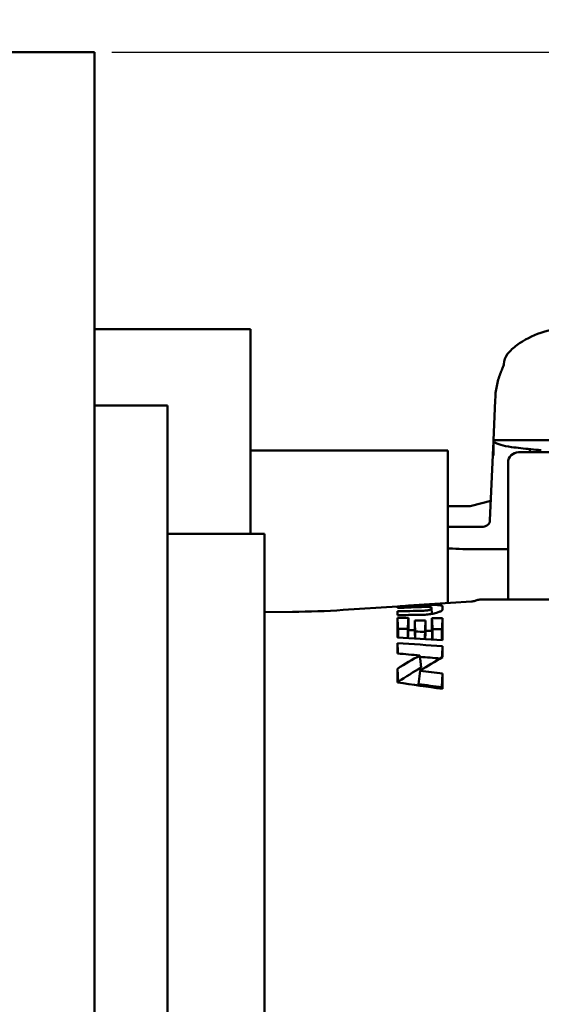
# Model space of a CAD drawing. Header units: millimetres. Extents: x 0 to 2239, y -60 to 841.
# Tile 65 of 151: x 790 to 805, y 653 to 681. Entities that reach past the tile are written whole.
import ezdxf

# ---------------------------------------------------------------- set-up
doc = ezdxf.new("R2010")
doc.units = ezdxf.units.MM
doc.layers.add('Bemaßung (ISO)', color=7, linetype='Continuous', lineweight=25)
doc.layers.add('Sichtbar (ISO)', color=7, linetype='Continuous', lineweight=50)
doc.styles.add('Notiztext (DIN)', font='isocpeur.ttf')
doc.dimstyles.new('Standard (DIN)', dxfattribs={"dimtxt": 3.5, "dimasz": 2.5, "dimexe": 2, "dimexo": 0.5, "dimgap": 0.5, "dimtad": 1, "dimrnd": 1e-08, "dimtxsty": 'Notiztext (DIN)', "dimcen": 0.09, "dimdle": 10, "dimclrd": 256, "dimclre": 256, "dimclrt": 256, "dimadec": 0, "dimazin": 0, "dimtfac": 1, "dimtmove": 0, "dimatfit": 3, "dimfxl": 1, "dimtolj": 1, "dimtzin": 0, "dimlwd": -1, "dimlwe": -1, "dimarcsym": 0})

# ---------------------------------------------------------------- blocks, each defined once
blk = doc.blocks.new('*D25')
at = {"layer": 'Bemaßung (ISO)', "transparency": 16777216}
for p, q in [((763.885, 780.063), (908.385, 780.063)), ((906.385, 777.563), (906.385, 282.563)), ((763.885, 280.063), (908.385, 280.063))]:
    blk.add_line(p, q, dxfattribs=at)
for points in [[(905.968, 777.563), (906.802, 777.563), (906.385, 780.063)], [(905.968, 282.563), (906.802, 282.563), (906.385, 280.063)]]:
    blk.add_solid(points, dxfattribs=at)
at = {"layer": 'Defpoints', "color": 0, "transparency": 16777216}
for p in [(763.385, 780.063), (763.385, 280.063), (906.385, 280.063)]:
    blk.add_point(p, dxfattribs=at)
at = {"layer": 'Bemaßung (ISO)', "transparency": 16777216, "insert": (902.385, 526.738), "char_height": 3.5, "attachment_point": 1, "rotation": 90, "style": 'Notiztext (DIN)'}
blk.add_mtext('\\A1;500', dxfattribs=at)
blk = doc.blocks.new('*D26')
at = {"layer": 'Bemaßung (ISO)', "transparency": 16777216}
for p, q in [((792.985, 680.063), (895.485, 680.063)), ((893.485, 677.563), (893.485, 382.563)), ((792.985, 380.063), (895.485, 380.063))]:
    blk.add_line(p, q, dxfattribs=at)
for points in [[(893.068, 677.563), (893.902, 677.563), (893.485, 680.063)], [(893.068, 382.563), (893.902, 382.563), (893.485, 380.063)]]:
    blk.add_solid(points, dxfattribs=at)
at = {"layer": 'Defpoints', "color": 0, "transparency": 16777216}
for p in [(792.485, 680.063), (792.485, 380.063), (893.485, 380.063)]:
    blk.add_point(p, dxfattribs=at)
at = {"layer": 'Bemaßung (ISO)', "transparency": 16777216, "insert": (889.485, 526.738), "char_height": 3.5, "attachment_point": 1, "rotation": 90, "style": 'Notiztext (DIN)'}
blk.add_mtext('\\A1;300', dxfattribs=at)
blk = doc.blocks.new('*D27')
at = {"layer": 'Bemaßung (ISO)', "transparency": 16777216}
for p, q in [((763.885, 780.063), (895.485, 780.063)), ((893.485, 682.563), (893.485, 777.563)), ((792.985, 680.063), (895.485, 680.063))]:
    blk.add_line(p, q, dxfattribs=at)
for points in [[(893.068, 777.563), (893.902, 777.563), (893.485, 780.063)], [(893.068, 682.563), (893.902, 682.563), (893.485, 680.063)]]:
    blk.add_solid(points, dxfattribs=at)
at = {"layer": 'Defpoints', "color": 0, "transparency": 16777216}
for p in [(763.385, 780.063), (893.485, 780.063), (792.485, 680.063)]:
    blk.add_point(p, dxfattribs=at)
at = {"layer": 'Bemaßung (ISO)', "transparency": 16777216, "insert": (889.485, 727.088), "char_height": 3.5, "attachment_point": 1, "rotation": 90, "style": 'Notiztext (DIN)'}
blk.add_mtext('\\A1;100', dxfattribs=at)

msp = doc.modelspace()

# ---------------------------------------------------------------- linework, layer by layer
at = {"layer": 'Sichtbar (ISO)'}
for p, q in [((761.135, 680.0629), (792.485, 680.0629)), ((792.485, 680.0629), (792.485, 380.0629)), ((796.985, 672.0629), (792.485, 672.0629)), ((796.985, 672.0629), (796.985, 666.5629)), ((804.2962, 671.0469), (804.2949, 671.0174)), ((804.2962, 671.0469), (804.2965, 671.0543)), ((804.3038, 671.0387), (804.3038, 671.0388)), ((804.0508, 670.0113), (804.0007, 668.8629)), ((804.0508, 670.0113), (804.0558, 670.1249)), ((792.485, 669.8629), (794.585, 669.8629)), ((794.585, 669.8629), (794.585, 666.3629)), ((803.9986, 668.8148), (803.9911, 668.6438)), ((803.9996, 668.8148), (803.9996, 668.8148)), ((804.0007, 668.6807), (804.0007, 668.8147)), ((804.523, 668.8629), (806.4143, 668.8629)), ((802.685, 668.5629), (796.985, 668.5629)), ((802.685, 668.5629), (802.685, 664.161)), ((803.8998, 666.5533), (803.9911, 668.6438)), ((805.6243, 668.5129), (804.7243, 668.5129)), ((805.0467, 668.5129), (805.0477, 668.5235)), ((804.4243, 666.7765), (804.4243, 668.2129)), ((803.9243, 667.1137), (803.3624, 666.9631)), ((802.685, 666.9529), (803.2848, 666.9529)), ((804.4243, 666.7765), (804.4243, 665.8054)), ((796.985, 666.5629), (796.985, 666.1629)), ((794.585, 666.3629), (794.585, 642.3629)), ((803.0984, 666.3629), (802.685, 666.3629)), ((803.1505, 666.3629), (803.0984, 666.3629)), ((803.7001, 666.3629), (803.1505, 666.3629)), ((794.585, 666.1629), (797.385, 666.1629)), ((797.385, 666.1629), (797.385, 642.5629)), ((803.1512, 665.7195), (804.3427, 665.7195)), ((804.4243, 665.8054), (804.4243, 664.2629)), ((804.4841, 664.2629), (803.6326, 664.2629)), ((804.4841, 664.2629), (804.6442, 664.2629)), ((805.6393, 664.2629), (804.6442, 664.2629)), ((799.6565, 663.961), (801.2289, 664.0648)), ((801.2289, 664.0648), (801.2289, 664.0644)), ((801.2289, 664.018), (801.2289, 664.0562)), ((801.5428, 664.0841), (801.5429, 664.0855)), ((801.5429, 664.0855), (803.3664, 664.206)), ((802.2242, 663.848), (802.2149, 664.0265)), ((802.5288, 663.9709), (802.5289, 663.973)), ((802.5289, 664.0692), (802.5289, 663.973)), ((797.385, 663.9012), (798.1997, 663.9074)), ((801.2289, 663.8142), (801.2289, 663.9237)), ((801.2289, 662.7037), (801.2289, 663.003)), ((801.8748, 662.6487), (801.9159, 662.3011)), ((801.2483, 661.8876), (801.2289, 662.2658)), ((801.883, 662.2055), (801.8392, 661.8176)), ((802.5087, 661.7313), (802.5289, 662.1287))]:
    msp.add_line(p, q, dxfattribs=at)
for centre, radius, start, end in [((806.1635, 669.5939), 2.5, 90.80004, 126.46634), ((804.7961, 671.0325), 0.5, 140.63028, 177.50022), ((805.5691, 670.3982), 1.5, 126.4665, 140.63016), ((804.7243, 668.2129), 0.3, 90, 179.99807), ((803.2848, 667.2529), 0.3, 269.99647, 284.99772), ((803.3334, 664.7049), 0.5, 279.31664, 291.96028), ((803.6326, 663.9629), 0.3, 90.00496, 111.96028), ((798.0092, 688.9066), 25, 270.4367, 273.7782)]:
    msp.add_arc(centre, radius, start, end, dxfattribs=at)
for centre, major_axis, ratio, start_param, end_param in [((805.4461, 668.4886), (-0.3985, 0.0349), 0.9906682, 6.2823735, 6.2831859), ((803.1479, 665.7578), (0.1993, -0.0007), 0.1923573, 4.5494673, 4.729452), ((806.7708, 516.951), (28.4713, 144.733), 0.9637865, 0.23455, 0.2402783), ((654.932, -59.9898), (-97.8576, 2782.046), 0.0638266, 4.973417, 4.9734312), ((808.8642, 513.5118), (-29.9166, 147.8258), 0.964909, 6.1234169, 6.1288579), ((802.1076, 654.493), (36.3434, 0.5672), 0.2598571, 1.5710629, 1.5909214), ((802.7335, 654.3563), (-0.5123, 9.774), 0.0082914, 0.1454348, 0.1683581), ((661.2396, -0.8055), (-93.527, 2644.8497), 0.0637496, 4.964145, 4.9641878), ((804.0991, 654.2306), (-36.9947, 0.5743), 0.2586498, 4.776715, 4.7940663), ((798.7879, 654.6348), (35.4013, 0.5375), 0.2565758, 1.4890012, 1.4978949), ((677.2724, 91.5215), (-82.6432, 2331.1519), 0.0637124, 4.9579868, 4.9581268), ((1013.2204, 1749.2126), (-248.9639, -3979.0173), 0.0374324, 4.9910339, 4.9911168), ((797.6961, 654.2452), (36.0041, 0.5887), 0.2613058, 1.4455551, 1.4543359), ((678.4665, 102.2552), (-82.0987, 2313.0725), 0.063695, 4.9551414, 4.9552846), ((1009.6665, 1732.6242), (-243.6246, -3894.4986), 0.0374642, 4.9927831, 4.9928691), ((798.715, 654.3869), (35.9386, 0.5685), 0.2595938, 1.460368, 1.4688711), ((679.3724, 101.6007), (-81.8556, 2307.121), 0.0637007, 4.9561107, 4.9562536), ((1006.7071, 1713.3362), (-239.7841, -3832.8403), 0.0374537, 4.9921226, 4.9922094), ((798.4508, 654.4863), (34.4843, 0.5351), 0.2585767, 1.4774764, 1.4856626), ((798.4589, 654.4865), (34.5363, 0.535), 0.2581784, 1.4491594, 1.4570575), ((796.3666, 654.2388), (-34.6612, 0.5461), 0.2620129, 4.5377821, 4.5757736), ((797.5078, 654.4857), (34.3256, 0.5313), 0.2579816, 1.4348448, 1.4430947), ((791.3391, 654.4855), (34.2925, 0.5239), 0.2550416, 1.2345105, 1.2743511), ((699.3548, 227.6858), (-67.5885, 1893.2861), 0.0636085, 4.941957, 4.9421201), ((966.0606, 1523.618), (-189.5033, -3032.5023), 0.0376214, 5.0025212, 5.0026323), ((802.5305, 654.3628), (0.0014, -9.7878), 0.000081, 3.6496055, 3.7120052), ((791.9542, 542.7259), (0.8028, 120.3545), 0.9659608, 6.2046563, 6.210231), ((791.0349, 654.4812), (33.0769, 0.5053), 0.2550416, 1.2141387, 1.2328595), ((790.6608, 558.3528), (0.3762, 104.497), 0.9659532, 6.1690644, 6.1755055), ((788.0925, 654.2479), (-32.0948, 0.5163), 0.2667595, 4.2501381, 4.2949978), ((790.6132, 566.515), (1.6753, 95.9811), 0.9659283, 6.1726119, 6.1798893)]:
    msp.add_ellipse(centre, major_axis=major_axis, ratio=ratio, start_param=start_param, end_param=end_param, dxfattribs=at)
for points, knots in [([(804.0637, 670.2307), (804.0773, 670.3588), (804.1053, 670.489), (804.1585, 670.6686), (804.1775, 670.7248), (804.2153, 670.8272), (804.2343, 670.8745), (804.2663, 670.9509), (804.28, 670.9825), (804.2967, 671.0216), (804.3018, 671.0337), (804.3064, 671.0453), (804.3075, 671.0481), (804.3083, 671.0502), (804.3084, 671.0505), (804.3084, 671.0505)], [0, 0, 0, 0, 0.038866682, 0.038866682, 0.057093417, 0.057093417, 0.073661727, 0.073661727, 0.08624883, 0.08624883, 0.092971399, 0.092971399, 0.096189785, 0.096189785, 0.097811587, 0.097811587, 0.097811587, 0.097811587]), ([(804.0637, 670.2307), (804.0773, 670.3588), (804.1053, 670.489), (804.1585, 670.6685), (804.1774, 670.7247), (804.2153, 670.8272), (804.2343, 670.8745), (804.2663, 670.9508), (804.28, 670.9823), (804.2923, 671.0112), (804.2936, 671.0144), (804.2949, 671.0174)], [0.000006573, 0.000006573, 0.000006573, 0.000006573, 0.038870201, 0.038870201, 0.057094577, 0.057094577, 0.073664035, 0.073664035, 0.086232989, 0.086232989, 0.087857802, 0.087857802, 0.087857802, 0.087857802]), ([(804.0007, 668.8629), (804.0004, 668.8576), (804.0001, 668.8469), (803.9988, 668.8309), (803.9998, 668.8201), (803.9996, 668.8148)], [0, 0, 0, 0, 0.33333333, 0.66666667, 0.99983782, 0.99983782, 0.99983782, 0.99983782]), ([(804.0303, 668.8049), (804.0283, 668.8066), (804.0264, 668.8078), (804.0228, 668.8092), (804.0211, 668.8094), (804.0174, 668.8085), (804.0155, 668.8072), (804.0113, 668.8016), (804.0092, 668.7965), (804.0035, 668.7736), (804.0016, 668.7482), (804.0004, 668.6857), (804.0007, 668.6512), (804.0017, 668.582), (804.0022, 668.549), (804.003, 668.4826), (804.0032, 668.4495), (804.0033, 668.4162)], [0.000001, 0.000001, 0.000001, 0.000001, 0.003579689, 0.003579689, 0.007168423, 0.007168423, 0.011837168, 0.011837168, 0.01858281, 0.01858281, 0.034160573, 0.034160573, 0.047609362, 0.047609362, 0.058298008, 0.058298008, 0.068287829, 0.068287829, 0.068287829, 0.068287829]), ([(804.523, 668.8629), (804.482, 668.8629), (804.4435, 668.8629), (804.3698, 668.8629), (804.3351, 668.8629), (804.2366, 668.8629), (804.1815, 668.8629), (804.0908, 668.8629), (804.0566, 668.863), (804.0284, 668.8629), (804.0235, 668.8629), (804.013, 668.8629), (804.0083, 668.8629), (804.0022, 668.8629), (804.0007, 668.8629), (804.0007, 668.8629)], [-0.14645563, -0.14645563, -0.14645563, -0.14645563, -0.12926157, -0.12926157, -0.11161662, -0.11161662, -0.07535251, -0.07535251, -0.03750798, -0.03750798, -0.02806113, -0.02806113, -0.01397254, -0.01397254, -0.000001, -0.000001, -0.000001, -0.000001]), ([(804.0303, 668.8049), (804.0633, 668.7764), (804.1244, 668.7486), (804.2951, 668.7008), (804.3979, 668.6805), (804.523, 668.6635)], [-0.1124229, -0.1124229, -0.1124229, -0.1124229, -0.05280839, -0.05280839, -0.000001, -0.000001, -0.000001, -0.000001]), ([(804.523, 668.6635), (804.6097, 668.6518), (804.6996, 668.6407), (804.7925, 668.6302), (804.8854, 668.6198), (804.9812, 668.61), (805.0797, 668.6009), (805.1782, 668.5918), (805.2793, 668.5834), (805.3829, 668.5756)], [0, 0, 0, 0, 0.3333333, 0.3333333, 0.3333333, 0.6666667, 0.6666667, 0.6666667, 1, 1, 1, 1]), ([(803.8998, 666.5534), (803.8981, 666.5267), (803.8864, 666.4779), (803.8417, 666.4149), (803.7767, 666.3729), (803.727, 666.3634), (803.7001, 666.3629)], [0.00239087, 0.00239087, 0.00239087, 0.00239087, 0.25, 0.5, 0.75, 1, 1, 1, 1]), ([(802.685, 665.7348), (802.6947, 665.7345), (802.7044, 665.7342), (802.8478, 665.7293), (802.9817, 665.7247), (803.1155, 665.7201)], [-0.043648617, -0.043648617, -0.043648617, -0.043648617, -0.040700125, -0.040700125, -0.000000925, -0.000000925, -0.000000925, -0.000000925]), ([(804.4243, 665.722), (804.4196, 665.7217), (804.415, 665.7214), (804.3991, 665.7206), (804.3877, 665.7202), (804.3652, 665.7196), (804.3539, 665.7195), (804.3427, 665.7195)], [0.01283041, 0.01283041, 0.01283041, 0.01283041, 0.0140350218, 0.0140350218, 0.0168972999, 0.0168972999, 0.0196861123, 0.0196861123, 0.0196861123, 0.0196861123]), ([(801.2289, 664.0644), (801.2289, 664.0647), (801.2289, 664.0648), (801.2289, 664.0648), (801.2289, 664.0648), (801.2289, 664.0648)], [4.3932709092, 4.3932709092, 4.3932709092, 4.3932709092, 4.4016326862, 4.4016326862, 4.4018485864, 4.4018485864, 4.4018485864, 4.4018485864]), ([(801.5429, 664.0855), (801.5429, 664.0855), (801.5429, 664.0855), (801.5429, 664.0855), (801.5429, 664.085), (801.5429, 664.0841)], [1.461584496, 1.461584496, 1.461584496, 1.461584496, 1.461589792, 1.461589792, 1.478352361, 1.478352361, 1.478352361, 1.478352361]), ([(801.8693, 663.8164), (801.9197, 663.8164), (801.9724, 663.8185), (802.0251, 663.8226), (802.0778, 663.8267), (802.1304, 663.8328), (802.1805, 663.8406), (802.2306, 663.8485), (802.2781, 663.858), (802.3208, 663.8686), (802.3635, 663.8792), (802.4014, 663.891), (802.4326, 663.903), (802.4637, 663.9151), (802.4881, 663.9275), (802.5044, 663.9394), (802.5207, 663.9513), (802.5289, 663.9627), (802.5289, 663.973)], [0, 0, 0, 0, 0.1666667, 0.1666667, 0.1666667, 0.3333333, 0.3333333, 0.3333333, 0.5, 0.5, 0.5, 0.6666667, 0.6666667, 0.6666667, 0.8333333, 0.8333333, 0.8333333, 1, 1, 1, 1]), ([(802.2149, 663.9914), (802.2149, 663.9903), (802.2146, 663.9892), (802.214, 663.988), (802.2134, 663.9869), (802.2125, 663.9857), (802.2113, 663.9845), (802.2101, 663.9833), (802.2086, 663.9821), (802.2069, 663.9809), (802.2051, 663.9797), (802.2031, 663.9785), (802.2008, 663.9773), (802.1985, 663.9761), (802.1959, 663.9749), (802.193, 663.9736), (802.1902, 663.9724), (802.187, 663.9711), (802.1836, 663.9699), (802.1767, 663.9674), (802.1689, 663.965), (802.1602, 663.9626), (802.1516, 663.9603), (802.1421, 663.958), (802.132, 663.9559), (802.1218, 663.9538), (802.111, 663.9518), (802.0995, 663.9499), (802.0881, 663.948), (802.0761, 663.9463), (802.0637, 663.9448), (802.0514, 663.9433), (802.0387, 663.9419), (802.026, 663.9408), (802.0005, 663.9386), (801.9749, 663.9373), (801.9505, 663.9369)], [0, 0, 0, 0, 0.05, 0.05, 0.05, 0.1, 0.1, 0.1, 0.15, 0.15, 0.15, 0.2, 0.2, 0.2, 0.25, 0.25, 0.25, 0.3, 0.3, 0.3, 0.4, 0.4, 0.4, 0.5, 0.5, 0.5, 0.6, 0.6, 0.6, 0.7, 0.7, 0.7, 0.8, 0.8, 0.8, 1, 1, 1, 1]), ([(802.0209, 664.0474), (802.0393, 664.048), (802.0571, 664.0483), (802.074, 664.0484), (802.0909, 664.0484), (802.1069, 664.0482), (802.1215, 664.0476), (802.136, 664.047), (802.1493, 664.0462), (802.1609, 664.045), (802.1725, 664.0438), (802.1824, 664.0423), (802.1904, 664.0405), (802.1985, 664.0387), (802.2046, 664.0366), (802.2087, 664.0342), (802.2128, 664.0319), (802.2149, 664.0293), (802.2149, 664.0265)], [0, 0, 0, 0, 0.1666667, 0.1666667, 0.1666667, 0.3333333, 0.3333333, 0.3333333, 0.5, 0.5, 0.5, 0.6666667, 0.6666667, 0.6666667, 0.8333333, 0.8333333, 0.8333333, 1, 1, 1, 1]), ([(802.5289, 664.0692), (802.5289, 664.0744), (802.5251, 664.0792), (802.5176, 664.0834), (802.51, 664.0876), (802.4988, 664.0912), (802.484, 664.0942), (802.4692, 664.0972), (802.4507, 664.0996), (802.429, 664.1014), (802.4073, 664.1032), (802.3824, 664.1044), (802.3546, 664.1051), (802.3269, 664.1057), (802.2963, 664.1059), (802.2634, 664.1055), (802.2305, 664.1052), (802.1954, 664.1044), (802.1586, 664.1031), (802.1218, 664.1019), (802.0833, 664.1003), (802.0439, 664.0984)], [0, 0, 0, 0, 0.1428571, 0.1428571, 0.1428571, 0.2857143, 0.2857143, 0.2857143, 0.4285714, 0.4285714, 0.4285714, 0.5714286, 0.5714286, 0.5714286, 0.7142857, 0.7142857, 0.7142857, 0.8571429, 0.8571429, 0.8571429, 1, 1, 1, 1]), ([(801.2289, 663.1615), (801.2289, 663.2395), (801.2289, 663.3128), (801.2289, 663.3812), (801.2289, 663.4497), (801.2289, 663.5134), (801.2289, 663.572), (801.2289, 663.6307), (801.2289, 663.6843), (801.2289, 663.7329)], [0.00000022, 0.00000022, 0.00000022, 0.00000022, 0.33333333, 0.33333333, 0.33333333, 0.66666667, 0.66666667, 0.66666667, 0.99999996, 0.99999996, 0.99999996, 0.99999996]), ([(802.0409, 663.6531), (802.0409, 663.5713), (802.0409, 663.4801), (802.0409, 663.3733), (802.0409, 663.3684), (802.0409, 663.3634)], [1.758540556, 1.758540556, 1.758540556, 1.758540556, 1.833871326, 1.833871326, 1.837482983, 1.837482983, 1.837482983, 1.837482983]), ([(802.2249, 663.3559), (802.2249, 663.3653), (802.2249, 663.3746), (802.2249, 663.5146), (802.2249, 663.6281), (802.2249, 663.7258)], [4.05575322, 4.05575322, 4.05575322, 4.05575322, 4.06256258, 4.06256258, 4.15893177, 4.15893177, 4.15893177, 4.15893177]), ([(802.5289, 663.7222), (802.5289, 663.6666), (802.5289, 663.6059), (802.5289, 663.5402), (802.5289, 663.4745), (802.5289, 663.4038), (802.5289, 663.3283), (802.5289, 663.2528), (802.5289, 663.1726), (802.5289, 663.0875)], [0, 0, 0, 0, 0.33333333, 0.33333333, 0.33333333, 0.66666667, 0.66666667, 0.66666667, 0.99999989, 0.99999989, 0.99999989, 0.99999989]), ([(801.5307, 663.1455), (801.5319, 663.1693), (801.5331, 663.193), (801.5372, 663.272), (801.54, 663.3273), (801.5429, 663.3826)], [0.00949956, 0.00949956, 0.00949956, 0.00949956, 0.016637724, 0.016637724, 0.033261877, 0.033261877, 0.033261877, 0.033261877]), ([(801.7269, 663.3758), (801.6962, 663.3769), (801.6655, 663.3781), (801.6042, 663.3804), (801.5735, 663.3815), (801.5429, 663.3826)], [-0.01906246, -0.01906246, -0.01906246, -0.01906246, -0.009527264, -0.009527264, -0.000000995, -0.000000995, -0.000000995, -0.000000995]), ([(801.7392, 663.1341), (801.7379, 663.159), (801.7367, 663.1839), (801.7326, 663.2644), (801.7297, 663.3201), (801.7269, 663.3758)], [-0.024258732, -0.024258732, -0.024258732, -0.024258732, -0.016760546, -0.016760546, -0.000001, -0.000001, -0.000001, -0.000001]), ([(802.0282, 663.1176), (802.0296, 663.1439), (802.0309, 663.1702), (802.0352, 663.2521), (802.038, 663.3078), (802.0409, 663.3634)], [0.008837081, 0.008837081, 0.008837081, 0.008837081, 0.016742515, 0.016742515, 0.033473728, 0.033473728, 0.033473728, 0.033473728]), ([(802.2249, 663.3559), (802.1942, 663.3572), (802.1635, 663.3584), (802.1022, 663.361), (802.0715, 663.3622), (802.0409, 663.3634)], [-0.019065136, -0.019065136, -0.019065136, -0.019065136, -0.00952862, -0.00952862, -0.000000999, -0.000000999, -0.000000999, -0.000000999]), ([(802.2413, 663.4061), (802.2415, 663.3188), (802.2416, 663.2196), (802.2418, 663.1065), (802.2418, 663.1057), (802.2418, 663.105)], [-4.020821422, -4.020821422, -4.020821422, -4.020821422, -3.937972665, -3.937972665, -3.93743939, -3.93743939, -3.93743939, -3.93743939]), ([(802.5117, 663.0886), (802.5118, 663.1023), (802.5118, 663.1158), (802.512, 663.2305), (802.5122, 663.3211), (802.5123, 663.402)], [3.916187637, 3.916187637, 3.916187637, 3.916187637, 3.926034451, 3.926034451, 4.001016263, 4.001016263, 4.001016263, 4.001016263]), ([(802.2376, 663.1053), (802.2362, 663.1328), (802.2348, 663.1602), (802.2306, 663.2438), (802.2277, 663.2998), (802.2249, 663.3559)], [-0.025150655, -0.025150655, -0.025150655, -0.025150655, -0.016876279, -0.016876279, -0.000001, -0.000001, -0.000001, -0.000001])]:
    msp.add_open_spline(points, degree=3, knots=knots, dxfattribs=at)
for points in [[(804.0558, 670.1249), (804.0573, 670.16), (804.06, 670.1953), (804.0637, 670.2307)], [(805.0629, 668.6024), (805.0552, 668.5769), (805.05, 668.5504), (805.0477, 668.5238)], [(801.5429, 664.0841), (801.4382, 664.0777), (801.3335, 664.0711), (801.2289, 664.0644)], [(803.3664, 664.206), (803.3824, 664.207), (803.3985, 664.2089), (803.4144, 664.2115)], [(801.5429, 663.7314), (801.5429, 663.6337), (801.5429, 663.518), (801.5429, 663.3826)], [(801.7269, 663.3758), (801.7269, 663.481), (801.7269, 663.5746), (801.7269, 663.6579)], [(801.2452, 663.4163), (801.2453, 663.3419), (801.2454, 663.2569), (801.2456, 663.1605)], [(801.526, 663.1457), (801.5262, 663.2468), (801.5263, 663.336), (801.5264, 663.4142)], [(801.7434, 663.3366), (801.7435, 663.2747), (801.7436, 663.2072), (801.7437, 663.1338)], [(802.0239, 663.1179), (802.024, 663.1952), (802.0241, 663.2662), (802.0242, 663.3314)], [(801.2289, 662.2658), (801.4425, 662.4004), (801.6583, 662.5278), (801.8748, 662.6487)], [(801.883, 662.2055), (802.0985, 662.3452), (802.3143, 662.4773), (802.5289, 662.6009)], [(801.2289, 661.8652), (801.2289, 662.0029), (801.2289, 662.1362), (801.2289, 662.2658)], [(801.2483, 661.8876), (801.4722, 662.0357), (801.6957, 662.1737), (801.9159, 662.3011)], [(802.5289, 662.1287), (802.5289, 661.9842), (802.5289, 661.8345), (802.5289, 661.6807)], [(801.2483, 661.8876), (801.2483, 661.8792), (801.2484, 661.8708), (801.2484, 661.8623)], [(802.5086, 661.6835), (802.5086, 661.6995), (802.5087, 661.7154), (802.5087, 661.7313)]]:
    msp.add_open_spline(points, degree=3, dxfattribs=at)

# ---------------------------------------------------------------- dimensions: what is measured, and where the dimension line sits
at = {"layer": 'Bemaßung (ISO)'}
for base, p1, p2, angle, picture, middle in [((906.385, 280.0629), (763.385, 780.0629), (763.385, 280.0629), 90, '*D25', (906.385, 530.0629)), ((893.485, 780.0629), (792.485, 680.0629), (763.385, 780.0629), 270, '*D27', (893.485, 730.0629)), ((893.485, 380.0629), (792.485, 680.0629), (792.485, 380.0629), 270, '*D26', (893.485, 530.0629))]:
    dim = msp.add_linear_dim(base=base, p1=p1, p2=p2, angle=angle, dimstyle='Standard (DIN)', override={"dimgap": 0.5, "dimdec": 2, "dimtol": 0, "dimlim": 0, "dimtp": 0, "dimtm": 0, "dimtdec": 2, "dimtofl": 0, "dimatfit": 1}, dxfattribs=at)
    dim.commit()
    dim.dimension.update_dxf_attribs({"geometry": picture, "text_midpoint": middle, "dimtype": 160})

doc.saveas('drawing.dxf')
